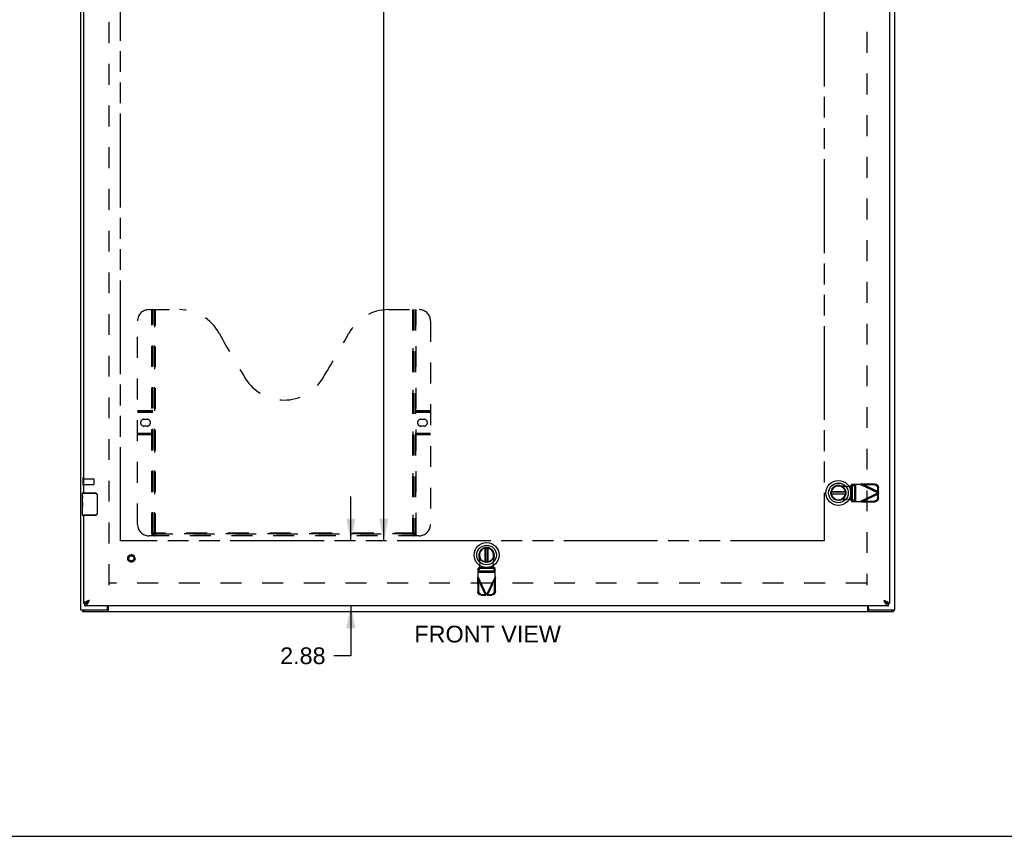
# Model space of a CAD drawing. Header units: inches. Extents: x 0 to 168, y 0 to 108.
# Tile 2 of 7: x 43 to 86, y 0 to 36. Entities that reach past the tile are written whole.
import ezdxf

# ---------------------------------------------------------------- set-up
doc = ezdxf.new("R2010")
doc.units = ezdxf.units.IN
doc.header["$LTSCALE"] = 9.21831
doc.header["$MEASUREMENT"] = 0
doc.linetypes.add('HIDDEN', pattern=[0.2, 0.1, -0.1])
doc.linetypes.add('PHANTOM', pattern=[0.8, 0.45, -0.05, 0.1, -0.05, 0.1, -0.05])
doc.layers.get('0').update_dxf_attribs({"linetype": 'CONTINUOUS'})
for name, color, linetype in [('02___PRT_ALL_AXES', 7, 'CONTINUOUS'), ('AVAILABLE_DOOR_SPACE', 7, 'CONTINUOUS'), ('DEFAULT_2', 8, 'HIDDEN'), ('DIMENSIONS', 7, 'CONTINUOUS')]:
    doc.layers.add(name, color=color, linetype=linetype)
doc.styles.get("Standard").update_dxf_attribs({"font": 'arial.ttf'})
doc.dimstyles.new('DIMSTYLE_1', dxfattribs={"dimtxt": 0.739437, "dimasz": 0.985915, "dimexe": 0.09, "dimexo": 0.07, "dimgap": 0.0375, "dimtad": 0, "dimtih": 1, "dimtoh": 1, "dimzin": 4, "dimdsep": 46, "dimtxsty": 'Standard', "dimblk": '_FILLED', "dimblk1": '_FILLED', "dimblk2": '_FILLED', "dimcen": 0.09, "dimazin": 1, "dimtfac": 1, "dimtofl": 0, "dimtmove": 0, "dimatfit": 3, "dimldrblk": '_FILLED', "dimfxl": 0, "dimtolj": 1, "dimtzin": 4, "dimarcsym": 0})

# ---------------------------------------------------------------- blocks, each defined once
blk = doc.blocks.new('_FILLED')
at = {"color": 0, "linetype": 'ByBlock'}
blk.add_solid([(0, 0), (-1, 0.2), (-1, -0.2)], dxfattribs=at)
blk = doc.blocks.new('*D19')
at = {"layer": 'DIMENSIONS', "color": 2, "linetype": 'Continuous'}
for p, q in [((58.937, 66.813), (58.937, 40.677)), ((58.937, 13.063), (58.937, 39.199))]:
    blk.add_line(p, q, dxfattribs=at)
at = {"layer": 'DIMENSIONS', "color": 2, "linetype": 'Continuous', "xscale": 0.9859154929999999, "yscale": 0.9859154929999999, "zscale": 0.9859154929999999}
for p, rotation in [((58.937, 66.813), 90), ((58.937, 13.063), 270)]:
    blk.add_blockref('_FILLED', p, dxfattribs=dict(at, rotation=rotation))
at = {"layer": 'DIMENSIONS', "color": 2, "linetype": 'Continuous', "insert": (58.937, 40.308), "char_height": 0.7394, "width": 2.5839, "attachment_point": 2, "line_spacing_factor": 0.9}
blk.add_mtext('53.75', dxfattribs=at)
blk = doc.blocks.new('*D20')
at = {"layer": 'DIMENSIONS', "color": 2, "linetype": 'Continuous'}
for p, q in [((57.48, 13.063), (57.48, 15.035)), ((57.48, 10.188), (57.48, 7.985)), ((57.48, 7.985), (56.732, 7.985))]:
    blk.add_line(p, q, dxfattribs=at)
at = {"layer": 'DIMENSIONS', "color": 2, "linetype": 'Continuous', "xscale": 0.9859154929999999, "yscale": 0.9859154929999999, "zscale": 0.9859154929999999}
for p, rotation in [((57.48, 13.063), 270), ((57.48, 10.188), 90)]:
    blk.add_blockref('_FILLED', p, dxfattribs=dict(at, rotation=rotation))
at = {"layer": 'DIMENSIONS', "color": 2, "linetype": 'Continuous', "insert": (56.362, 8.355), "char_height": 0.7394, "width": 2.0094, "attachment_point": 3, "line_spacing_factor": 0.9}
blk.add_mtext('2.88', dxfattribs=at)
blk = doc.blocks.new('*D21')
at = {"layer": 'DIMENSIONS', "color": 2, "linetype": 'Continuous'}
for p, q in [((45.669, 54.483), (43.697, 54.483)), ((47.294, 54.483), (49.371, 54.483))]:
    blk.add_line(p, q, dxfattribs=at)
at = {"layer": 'DIMENSIONS', "color": 2, "linetype": 'Continuous', "xscale": 0.9859154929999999, "yscale": 0.9859154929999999, "zscale": 0.9859154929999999}
blk.add_blockref('_FILLED', (45.669, 54.483), dxfattribs=at)
at = {"layer": 'DIMENSIONS', "color": 2, "linetype": 'Continuous', "xscale": 0.9859154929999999, "yscale": 0.9859154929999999, "zscale": 0.9859154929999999, "rotation": 180}
blk.add_blockref('_FILLED', (47.294, 54.483), dxfattribs=at)
at = {"layer": 'DIMENSIONS', "color": 2, "linetype": 'Continuous', "insert": (49.741, 54.853), "char_height": 0.7394, "width": 2.0094, "attachment_point": 1, "line_spacing_factor": 0.9}
blk.add_mtext('1.63', dxfattribs=at)
blk = doc.blocks.new('*D23')
at = {"layer": 'DIMENSIONS', "color": 2, "linetype": 'Continuous'}
for p, q in [((78.419, 54.483), (76.102, 54.483)), ((81.294, 54.483), (83.266, 54.483))]:
    blk.add_line(p, q, dxfattribs=at)
at = {"layer": 'DIMENSIONS', "color": 2, "linetype": 'Continuous', "xscale": 0.9859154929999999, "yscale": 0.9859154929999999, "zscale": 0.9859154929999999}
blk.add_blockref('_FILLED', (78.419, 54.483), dxfattribs=at)
at = {"layer": 'DIMENSIONS', "color": 2, "linetype": 'Continuous', "xscale": 0.9859154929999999, "yscale": 0.9859154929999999, "zscale": 0.9859154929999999, "rotation": 180}
blk.add_blockref('_FILLED', (81.294, 54.483), dxfattribs=at)
at = {"layer": 'DIMENSIONS', "color": 2, "linetype": 'Continuous', "insert": (75.732, 54.853), "char_height": 0.7394, "width": 2.0094, "attachment_point": 3, "line_spacing_factor": 0.9}
blk.add_mtext('2.88', dxfattribs=at)

msp = doc.modelspace()

# ---------------------------------------------------------------- linework, layer by layer
at = {"color": 3, "linetype": 'Continuous'}
for p, q in [((45.544, 10.013), (45.544, 73.019)), ((81.544, 10.013), (81.544, 73.043)), ((81.294, 69.584), (81.294, 10.292)), ((45.669, 15.188), (45.669, 39.438)), ((45.669, 10.292), (45.669, 14.188)), ((81.252, 10.188), (45.711, 10.188)), ((46.719, 10.073), (46.719, 10.188)), ((46.746, 10.188), (46.746, 9.938)), ((80.342, 9.938), (80.342, 10.188)), ((80.369, 10.073), (80.369, 10.188)), ((45.544, 10.013), (46.659, 10.013)), ((45.607, 9.938), (81.481, 9.938)), ((80.429, 10.013), (81.544, 10.013))]:
    msp.add_line(p, q, dxfattribs=at)
at = {"color": 7, "linetype": 'Continuous'}
for p, q in [((78.733, 15.243), (79.353, 15.243)), ((45.609, 15.173), (46.166, 15.173)), ((45.609, 15.027), (45.609, 15.173)), ((45.624, 15.188), (46.164, 15.188)), ((45.872, 15.188), (45.872, 15.173)), ((46.128, 15.188), (46.128, 15.173)), ((46.264, 15.088), (46.256, 15.088)), ((46.256, 15.088), (46.256, 14.288)), ((46.264, 15.088), (46.264, 14.288)), ((79.356, 15.227), (78.731, 15.227)), ((78.731, 15.148), (79.356, 15.148)), ((79.353, 15.132), (78.733, 15.132)), ((45.609, 14.77), (45.609, 14.803)), ((45.609, 14.573), (45.609, 14.604)), ((45.609, 14.203), (45.609, 14.342)), ((46.166, 14.203), (45.609, 14.203)), ((46.164, 14.188), (45.624, 14.188)), ((45.872, 14.188), (45.872, 14.203)), ((46.128, 14.188), (46.128, 14.203)), ((46.264, 14.288), (46.256, 14.288)), ((63.426, 12.128), (63.426, 12.749)), ((63.441, 12.751), (63.441, 12.126)), ((63.52, 12.126), (63.52, 12.751)), ((63.536, 12.749), (63.536, 12.128)), ((45.669, 10.292), (45.711, 10.292)), ((45.711, 10.188), (45.711, 10.292)), ((45.762, 10.303), (45.77, 10.307)), ((81.184, 10.311), (81.192, 10.307)), ((81.294, 10.292), (81.252, 10.292)), ((81.252, 10.188), (81.252, 10.292)), ((45.607, 10.013), (45.607, 9.938)), ((45.687, 10.013), (45.687, 9.938)), ((46.716, 10.013), (46.659, 10.013)), ((46.716, 10.013), (46.716, 9.938)), ((80.429, 10.013), (80.372, 10.013)), ((80.372, 10.013), (80.372, 9.938)), ((81.401, 10.013), (81.401, 9.938)), ((81.481, 10.013), (81.481, 9.938)), ((0, 0), (167.606, 0))]:
    msp.add_line(p, q, dxfattribs=at)
for points in [[(46.164, 15.188), (46.164, 15.188), (46.164, 15.187), (46.165, 15.186), (46.165, 15.185), (46.165, 15.184), (46.166, 15.182), (46.166, 15.18), (46.166, 15.178), (46.166, 15.175), (46.166, 15.173)], [(46.166, 15.173), (46.174, 15.173), (46.183, 15.172), (46.191, 15.17), (46.199, 15.167), (46.207, 15.164), (46.215, 15.16), (46.222, 15.155), (46.228, 15.15), (46.234, 15.144), (46.239, 15.139), (46.243, 15.133), (46.246, 15.127), (46.249, 15.122), (46.251, 15.117), (46.253, 15.111), (46.254, 15.106), (46.255, 15.102), (46.256, 15.097), (46.256, 15.092), (46.256, 15.088)], [(46.257, 15.124), (46.259, 15.118), (46.261, 15.113), (46.262, 15.107), (46.263, 15.101), (46.263, 15.094), (46.264, 15.088)], [(46.164, 14.188), (46.164, 14.188), (46.164, 14.189), (46.165, 14.19), (46.165, 14.191), (46.165, 14.192), (46.166, 14.194), (46.166, 14.196), (46.166, 14.198), (46.166, 14.201), (46.166, 14.203)], [(46.256, 14.288), (46.256, 14.284), (46.256, 14.279), (46.255, 14.274), (46.254, 14.27), (46.253, 14.265), (46.251, 14.259), (46.249, 14.254), (46.246, 14.249), (46.243, 14.243), (46.239, 14.237), (46.234, 14.232), (46.228, 14.226), (46.222, 14.221), (46.215, 14.216), (46.207, 14.212), (46.199, 14.209), (46.191, 14.206), (46.183, 14.204), (46.174, 14.203), (46.166, 14.203)], [(46.264, 14.288), (46.263, 14.282), (46.263, 14.275), (46.262, 14.269), (46.261, 14.263), (46.259, 14.258), (46.257, 14.252)], [(45.711, 10.292), (45.719, 10.292), (45.728, 10.293), (45.736, 10.295), (45.745, 10.297), (45.753, 10.3), (45.762, 10.303)], [(45.77, 10.307), (45.779, 10.311), (45.787, 10.316), (45.796, 10.321), (45.804, 10.327), (45.813, 10.334), (45.822, 10.341), (45.83, 10.348), (45.839, 10.355), (45.847, 10.363), (45.856, 10.371), (45.864, 10.38), (45.873, 10.389), (45.881, 10.398), (45.89, 10.407), (45.898, 10.416), (45.907, 10.425), (45.915, 10.435)], [(45.915, 10.435), (45.904, 10.427), (45.893, 10.42), (45.882, 10.413), (45.871, 10.406), (45.861, 10.399), (45.851, 10.392), (45.841, 10.385), (45.831, 10.378), (45.823, 10.37), (45.814, 10.363), (45.807, 10.356), (45.8, 10.349), (45.794, 10.342), (45.788, 10.335), (45.784, 10.328), (45.78, 10.321), (45.777, 10.313), (45.775, 10.309)], [(46.746, 10.034), (46.744, 10.034), (46.743, 10.034), (46.742, 10.034), (46.74, 10.034), (46.739, 10.033), (46.738, 10.033), (46.737, 10.032), (46.736, 10.032), (46.734, 10.031), (46.733, 10.03), (46.732, 10.028), (46.731, 10.027), (46.73, 10.026), (46.729, 10.025), (46.728, 10.023), (46.727, 10.022), (46.726, 10.02), (46.725, 10.019), (46.724, 10.018), (46.722, 10.016), (46.721, 10.015), (46.72, 10.014), (46.719, 10.014), (46.718, 10.013), (46.717, 10.013), (46.716, 10.013)], [(80.342, 10.034), (80.343, 10.034), (80.344, 10.034), (80.346, 10.034), (80.347, 10.034), (80.348, 10.033), (80.349, 10.033), (80.351, 10.032), (80.352, 10.032), (80.353, 10.031), (80.354, 10.03), (80.355, 10.028), (80.356, 10.027), (80.357, 10.026), (80.358, 10.025), (80.36, 10.023), (80.361, 10.022), (80.362, 10.02), (80.363, 10.019), (80.364, 10.018), (80.365, 10.016), (80.366, 10.015), (80.367, 10.014), (80.368, 10.014), (80.37, 10.013), (80.371, 10.013), (80.372, 10.013)], [(81.047, 10.435), (81.058, 10.427), (81.07, 10.42), (81.081, 10.413), (81.091, 10.406), (81.102, 10.399), (81.112, 10.392), (81.122, 10.385), (81.131, 10.378), (81.14, 10.37), (81.148, 10.363), (81.156, 10.356), (81.163, 10.349), (81.169, 10.342), (81.174, 10.335), (81.179, 10.328), (81.183, 10.321), (81.186, 10.313), (81.187, 10.309)], [(81.047, 10.435), (81.056, 10.425), (81.064, 10.416), (81.073, 10.407), (81.081, 10.398), (81.09, 10.389), (81.098, 10.38), (81.107, 10.371), (81.115, 10.363), (81.124, 10.355), (81.132, 10.348), (81.141, 10.341), (81.149, 10.334), (81.158, 10.327), (81.167, 10.321), (81.175, 10.316), (81.184, 10.311)], [(81.192, 10.307), (81.201, 10.303), (81.209, 10.3), (81.218, 10.297), (81.226, 10.295), (81.235, 10.293), (81.243, 10.292), (81.252, 10.292)]]:
    msp.add_lwpolyline(points, dxfattribs=at)
at = {"color": 3, "linetype": 'Continuous'}
for points in [[(45.915, 10.435), (45.9, 10.429), (45.886, 10.424), (45.871, 10.418), (45.856, 10.413), (45.842, 10.407), (45.828, 10.402), (45.814, 10.396), (45.801, 10.391), (45.788, 10.385), (45.775, 10.38), (45.763, 10.374), (45.752, 10.369), (45.741, 10.363), (45.731, 10.358), (45.721, 10.352), (45.712, 10.347), (45.704, 10.341), (45.697, 10.336), (45.69, 10.33), (45.685, 10.325), (45.68, 10.319), (45.676, 10.314), (45.673, 10.308), (45.671, 10.303), (45.669, 10.297), (45.669, 10.292)], [(45.711, 10.188), (45.719, 10.189), (45.728, 10.19), (45.736, 10.193), (45.745, 10.196), (45.753, 10.201), (45.762, 10.207), (45.77, 10.213), (45.779, 10.221), (45.787, 10.23), (45.796, 10.239), (45.804, 10.249), (45.813, 10.26), (45.822, 10.272), (45.83, 10.284), (45.839, 10.298), (45.847, 10.311), (45.856, 10.325), (45.864, 10.34), (45.873, 10.355), (45.881, 10.371), (45.89, 10.386), (45.898, 10.402), (45.907, 10.418), (45.915, 10.435)], [(81.047, 10.435), (81.062, 10.429), (81.077, 10.424), (81.092, 10.418), (81.106, 10.413), (81.121, 10.407), (81.135, 10.402), (81.148, 10.396), (81.162, 10.391), (81.175, 10.385), (81.187, 10.38), (81.199, 10.374), (81.211, 10.369), (81.222, 10.363), (81.232, 10.358), (81.241, 10.352), (81.25, 10.347), (81.258, 10.341), (81.266, 10.336), (81.272, 10.33), (81.278, 10.325), (81.283, 10.319), (81.287, 10.314), (81.29, 10.308), (81.292, 10.303), (81.293, 10.297), (81.294, 10.292)], [(81.047, 10.435), (81.056, 10.418), (81.064, 10.402), (81.073, 10.386), (81.081, 10.371), (81.09, 10.355), (81.098, 10.34), (81.107, 10.325), (81.115, 10.311), (81.124, 10.298), (81.132, 10.284), (81.141, 10.272), (81.149, 10.26), (81.158, 10.249), (81.167, 10.239), (81.175, 10.23), (81.184, 10.221), (81.192, 10.213), (81.201, 10.207), (81.209, 10.201), (81.218, 10.196), (81.226, 10.193), (81.235, 10.19), (81.243, 10.189), (81.252, 10.188)], [(46.737, 9.965), (46.734, 9.959), (46.733, 9.957), (46.732, 9.955), (46.731, 9.952), (46.73, 9.95), (46.729, 9.948), (46.728, 9.947), (46.727, 9.945), (46.726, 9.943), (46.724, 9.942), (46.723, 9.941), (46.722, 9.94), (46.721, 9.939), (46.72, 9.939), (46.718, 9.938), (46.717, 9.938), (46.716, 9.938)], [(46.746, 9.981), (46.745, 9.98), (46.743, 9.978), (46.742, 9.976), (46.741, 9.974), (46.74, 9.972), (46.739, 9.97), (46.738, 9.967), (46.737, 9.965)], [(80.342, 9.981), (80.343, 9.98), (80.344, 9.978), (80.345, 9.976), (80.346, 9.974), (80.348, 9.972), (80.349, 9.97), (80.35, 9.967), (80.351, 9.965), (80.353, 9.959)], [(80.353, 9.959), (80.354, 9.957), (80.355, 9.955), (80.356, 9.952), (80.357, 9.95), (80.358, 9.948), (80.36, 9.947), (80.361, 9.945), (80.362, 9.943), (80.363, 9.942), (80.364, 9.941), (80.366, 9.94), (80.367, 9.939), (80.368, 9.939), (80.369, 9.938), (80.37, 9.938), (80.372, 9.938)]]:
    msp.add_lwpolyline(points, dxfattribs=at)
at = {"color": 7, "linetype": 'Continuous'}
for centre, radius in [((79.043, 15.187), 0.551), ((79.043, 15.187), 0.433), ((79.043, 15.187), 0.329), ((79.043, 15.187), 0.317), ((63.481, 12.439), 0.551), ((63.481, 12.439), 0.433), ((63.481, 12.439), 0.329), ((63.481, 12.439), 0.317)]:
    msp.add_circle(centre, radius, dxfattribs=at)
for centre, radius, start, end in [((79.043, 15.187), 0.315, 10.0787, 349.9213), ((45.624, 15.173), 0.015, 90, 180), ((46.164, 15.088), 0.1, 21.1999, 90), ((45.624, 14.203), 0.015, 180, 270), ((46.164, 14.288), 0.1, 270, 338.7946), ((63.481, 12.439), 0.315, 280.0787, 259.9213)]:
    msp.add_arc(centre, radius, start, end, dxfattribs=at)
at = {"color": 3, "linetype": 'Continuous'}
for centre, start, end in [((46.659, 10.073), 270, 360), ((80.429, 10.073), 180, 270)]:
    msp.add_arc(centre, 0.06, start, end, dxfattribs=at)
at = {"layer": '02___PRT_ALL_AXES', "color": 8, "linetype": 'HIDDEN'}
for p, q in [((45.662, 15.812), (46.109, 15.812)), ((45.662, 15.564), (45.662, 15.812)), ((45.662, 15.564), (46.109, 15.564))]:
    msp.add_line(p, q, dxfattribs=at)
at = {"layer": '02___PRT_ALL_AXES', "color": 7, "linetype": 'Continuous'}
for p, q in [((45.609, 15.027), (45.609, 15.173)), ((45.609, 14.77), (45.609, 15.027)), ((45.614, 14.971), (45.609, 14.971)), ((45.609, 14.939), (45.616, 14.939)), ((45.616, 14.803), (45.616, 14.94)), ((45.609, 14.803), (45.616, 14.803)), ((45.609, 14.203), (45.609, 14.767)), ((45.61, 14.74), (45.609, 14.74)), ((45.609, 14.609), (45.615, 14.609)), ((45.609, 14.573), (45.616, 14.573)), ((45.609, 14.51), (45.616, 14.51)), ((45.616, 14.342), (45.616, 14.573)), ((45.609, 14.342), (45.616, 14.342))]:
    msp.add_line(p, q, dxfattribs=at)
for points in [[(45.609, 15.027), (45.609, 15.024), (45.609, 15.019), (45.61, 15.014), (45.611, 15.007), (45.611, 15), (45.612, 14.993), (45.613, 14.985), (45.614, 14.976), (45.615, 14.967), (45.615, 14.958), (45.616, 14.949), (45.616, 14.94)], [(45.609, 14.77), (45.609, 14.761), (45.609, 14.752), (45.61, 14.742)], [(45.61, 14.742), (45.611, 14.732), (45.612, 14.72), (45.613, 14.709), (45.614, 14.697), (45.615, 14.684), (45.615, 14.672), (45.616, 14.659), (45.616, 14.646), (45.616, 14.633), (45.615, 14.62), (45.615, 14.608), (45.614, 14.596), (45.613, 14.584)]]:
    msp.add_lwpolyline(points, dxfattribs=at)
at = {"layer": '02___PRT_ALL_AXES', "color": 8, "linetype": 'HIDDEN'}
msp.add_circle((47.773, 12.292), 0.124, dxfattribs=at)
at = {"layer": '02___PRT_ALL_AXES', "color": 7, "linetype": 'Continuous'}
msp.add_ellipse((45.872, 14.604), major_axis=(0.263, 0), ratio=0.432808, start_param=3.141593, end_param=3.321581, dxfattribs=at)
at = {"layer": 'AVAILABLE_DOOR_SPACE', "color": 40, "linetype": 'PHANTOM'}
for p, q in [((47.294, 13.063), (47.294, 66.813)), ((78.419, 66.813), (78.419, 13.063)), ((78.419, 13.063), (47.294, 13.063))]:
    msp.add_line(p, q, dxfattribs=at)
at = {"layer": 'DEFAULT_2', "color": 8, "linetype": 'HIDDEN'}
for p, q in [((46.794, 11.113), (46.794, 68.763)), ((80.294, 68.763), (80.294, 11.113)), ((48.543, 23.292), (49.898, 23.292)), ((48.678, 13.382), (48.678, 23.292)), ((48.708, 13.412), (48.708, 23.292)), ((48.718, 13.382), (48.718, 23.292)), ((48.798, 13.412), (48.798, 23.292)), ((48.808, 13.292), (48.808, 23.292)), ((48.838, 13.372), (48.838, 23.292)), ((59.148, 23.292), (60.503, 23.292)), ((60.208, 23.292), (60.208, 13.372)), ((60.238, 13.292), (60.238, 23.292)), ((60.248, 23.292), (60.248, 13.412)), ((60.328, 23.292), (60.328, 13.382)), ((60.338, 23.292), (60.338, 13.412)), ((60.368, 13.382), (60.368, 23.292)), ((48.043, 13.792), (48.043, 22.792)), ((61.003, 22.792), (61.003, 13.792)), ((48.043, 18.832), (48.718, 18.832)), ((48.043, 18.792), (48.678, 18.792)), ((48.043, 18.752), (48.718, 18.752)), ((60.328, 18.832), (61.003, 18.832)), ((60.328, 18.752), (61.003, 18.752)), ((60.368, 18.792), (61.003, 18.792)), ((48.329, 18.442), (48.466, 18.442)), ((60.579, 18.442), (60.716, 18.442)), ((48.466, 18.142), (48.329, 18.142)), ((60.716, 18.142), (60.579, 18.142)), ((48.043, 17.832), (48.718, 17.832)), ((48.678, 17.792), (48.043, 17.792)), ((48.718, 17.752), (48.043, 17.752)), ((60.328, 17.832), (61.003, 17.832)), ((61.003, 17.752), (60.328, 17.752)), ((61.003, 17.792), (60.368, 17.792)), ((45.619, 15.83), (45.619, 15.546)), ((45.662, 15.83), (45.662, 15.546)), ((46.109, 15.812), (46.109, 15.564)), ((46.119, 15.802), (46.119, 15.574)), ((79.103, 15.517), (79.398, 15.463)), ((79.398, 15.463), (79.594, 15.501)), ((79.594, 15.501), (79.626, 15.503)), ((79.594, 15.501), (79.594, 14.874)), ((79.64, 15.561), (79.598, 15.515)), ((79.598, 15.515), (79.753, 15.515)), ((79.598, 14.859), (79.598, 15.515)), ((80.014, 15.561), (79.64, 15.561)), ((79.643, 15.561), (79.643, 14.813)), ((79.753, 15.515), (79.795, 15.561)), ((79.753, 15.515), (79.753, 14.859)), ((79.798, 14.813), (79.798, 15.561)), ((79.802, 15.561), (79.802, 14.813)), ((80.014, 15.561), (80.801, 15.187)), ((80.042, 15.548), (80.062, 15.59)), ((80.632, 15.538), (80.042, 15.548)), ((80.652, 15.58), (80.062, 15.59)), ((80.814, 15.232), (80.062, 15.59)), ((80.652, 15.58), (80.632, 15.538)), ((80.791, 15.383), (80.811, 15.425)), ((80.795, 15.19), (80.791, 15.383)), ((80.814, 15.232), (80.811, 15.425)), ((79.398, 14.912), (79.103, 14.858)), ((79.594, 14.874), (79.398, 14.912)), ((79.753, 14.859), (79.598, 14.859)), ((79.598, 14.859), (79.64, 14.813)), ((79.64, 14.813), (80.014, 14.813)), ((79.795, 14.813), (79.753, 14.859)), ((80.801, 15.187), (80.014, 14.813)), ((80.03, 14.804), (80.014, 14.813)), ((80.042, 14.827), (80.632, 14.837)), ((80.062, 14.785), (80.042, 14.827)), ((80.062, 14.785), (80.814, 15.143)), ((80.632, 14.837), (80.652, 14.795)), ((80.791, 14.991), (80.795, 15.184)), ((80.811, 14.95), (80.791, 14.991)), ((80.814, 15.232), (80.795, 15.19)), ((80.795, 15.184), (80.814, 15.143)), ((80.806, 15.203), (80.801, 15.187)), ((80.801, 15.187), (80.806, 15.172)), ((80.81, 15.217), (80.806, 15.203)), ((80.806, 15.172), (80.81, 15.157)), ((80.814, 15.232), (80.81, 15.217)), ((80.81, 15.157), (80.814, 15.143)), ((80.811, 14.95), (80.814, 15.143)), ((80.062, 14.785), (80.652, 14.795)), ((60.503, 13.292), (48.543, 13.292)), ((48.678, 13.382), (60.368, 13.382)), ((60.338, 13.412), (48.708, 13.412)), ((60.244, 13.372), (48.802, 13.372)), ((63.205, 12.084), (63.151, 12.379)), ((63.81, 12.379), (63.756, 12.084)), ((63.153, 11.883), (63.107, 11.842)), ((63.107, 11.468), (63.107, 11.842)), ((63.855, 11.838), (63.107, 11.838)), ((63.153, 11.883), (63.809, 11.883)), ((63.153, 11.728), (63.153, 11.883)), ((63.167, 11.887), (63.205, 12.084)), ((63.794, 11.887), (63.167, 11.887)), ((63.756, 12.084), (63.794, 11.887)), ((63.794, 11.887), (63.796, 11.855)), ((63.855, 11.842), (63.809, 11.883)), ((63.809, 11.883), (63.809, 11.728)), ((63.855, 11.468), (63.855, 11.842)), ((63.079, 11.42), (63.12, 11.44)), ((63.079, 11.42), (63.436, 10.667)), ((63.079, 11.42), (63.089, 10.83)), ((63.097, 11.452), (63.107, 11.468)), ((63.107, 11.687), (63.153, 11.728)), ((63.107, 11.683), (63.855, 11.683)), ((63.855, 11.679), (63.107, 11.679)), ((63.481, 10.681), (63.107, 11.468)), ((63.12, 11.44), (63.13, 10.849)), ((63.809, 11.728), (63.153, 11.728)), ((63.855, 11.468), (63.481, 10.681)), ((63.525, 10.667), (63.883, 11.42)), ((63.809, 11.728), (63.855, 11.687)), ((63.831, 10.849), (63.841, 11.44)), ((63.841, 11.44), (63.883, 11.42)), ((63.873, 10.83), (63.883, 11.42)), ((80.294, 11.188), (46.794, 11.188)), ((63.13, 10.849), (63.089, 10.83)), ((63.243, 10.671), (63.285, 10.69)), ((63.243, 10.671), (63.436, 10.667)), ((63.285, 10.69), (63.478, 10.687)), ((63.478, 10.687), (63.436, 10.667)), ((63.451, 10.672), (63.436, 10.667)), ((63.466, 10.676), (63.451, 10.672)), ((63.481, 10.681), (63.466, 10.676)), ((63.496, 10.676), (63.481, 10.681)), ((63.484, 10.687), (63.677, 10.69)), ((63.525, 10.667), (63.484, 10.687)), ((63.511, 10.672), (63.496, 10.676)), ((63.525, 10.667), (63.511, 10.672)), ((63.525, 10.667), (63.718, 10.671)), ((63.677, 10.69), (63.718, 10.671)), ((63.873, 10.83), (63.831, 10.849))]:
    msp.add_line(p, q, dxfattribs=at)
for points in [[(79.598, 15.515), (79.598, 15.513), (79.598, 15.511), (79.597, 15.508), (79.596, 15.506), (79.595, 15.503), (79.594, 15.501)], [(79.626, 15.503), (79.642, 15.504), (79.657, 15.505), (79.672, 15.506), (79.685, 15.507), (79.698, 15.508), (79.71, 15.509), (79.721, 15.51), (79.73, 15.511), (79.738, 15.512), (79.745, 15.513), (79.75, 15.514), (79.753, 15.515)], [(80.014, 15.561), (80.03, 15.571), (80.038, 15.576), (80.046, 15.58), (80.054, 15.585), (80.062, 15.59)], [(80.791, 15.383), (80.79, 15.398), (80.788, 15.413), (80.784, 15.428), (80.778, 15.442), (80.772, 15.455), (80.763, 15.468), (80.754, 15.48), (80.744, 15.492), (80.732, 15.502), (80.72, 15.511), (80.706, 15.519), (80.692, 15.525), (80.678, 15.531), (80.663, 15.535), (80.648, 15.537), (80.632, 15.538)], [(80.652, 15.58), (80.668, 15.579), (80.683, 15.576), (80.698, 15.572), (80.712, 15.567), (80.726, 15.56), (80.739, 15.552), (80.752, 15.543), (80.763, 15.533), (80.774, 15.522), (80.783, 15.51), (80.791, 15.497), (80.798, 15.483), (80.803, 15.469), (80.807, 15.455), (80.81, 15.44), (80.811, 15.425)], [(79.753, 14.859), (79.75, 14.861), (79.745, 14.862), (79.738, 14.863), (79.73, 14.864), (79.721, 14.865), (79.71, 14.866), (79.698, 14.867), (79.685, 14.868), (79.672, 14.869), (79.657, 14.87), (79.642, 14.871), (79.626, 14.872), (79.594, 14.874)], [(79.594, 14.874), (79.595, 14.872), (79.596, 14.869), (79.597, 14.867), (79.598, 14.864), (79.598, 14.862), (79.598, 14.859)], [(80.632, 14.837), (80.648, 14.838), (80.663, 14.84), (80.678, 14.844), (80.692, 14.85), (80.706, 14.856), (80.72, 14.864), (80.732, 14.873), (80.744, 14.883), (80.754, 14.895), (80.763, 14.907), (80.772, 14.92), (80.778, 14.933), (80.784, 14.947), (80.788, 14.962), (80.79, 14.976), (80.791, 14.991)], [(80.811, 14.95), (80.81, 14.935), (80.807, 14.92), (80.803, 14.906), (80.798, 14.892), (80.791, 14.878), (80.783, 14.865), (80.774, 14.853), (80.763, 14.842), (80.752, 14.832), (80.739, 14.822), (80.726, 14.815), (80.712, 14.808), (80.698, 14.803), (80.683, 14.799), (80.668, 14.796), (80.652, 14.795)], [(80.062, 14.785), (80.054, 14.79), (80.046, 14.794), (80.038, 14.799), (80.03, 14.804)], [(48.708, 13.412), (48.724, 13.401), (48.74, 13.392), (48.756, 13.384), (48.771, 13.377), (48.787, 13.374), (48.802, 13.372)], [(60.244, 13.372), (60.259, 13.374), (60.274, 13.377), (60.29, 13.384), (60.306, 13.392), (60.322, 13.401), (60.338, 13.412)], [(63.153, 11.728), (63.154, 11.732), (63.155, 11.737), (63.156, 11.744), (63.157, 11.752), (63.158, 11.761), (63.159, 11.772), (63.16, 11.784), (63.161, 11.796), (63.162, 11.81), (63.163, 11.825), (63.164, 11.84), (63.165, 11.855), (63.167, 11.887)], [(63.167, 11.887), (63.165, 11.886), (63.162, 11.886), (63.16, 11.885), (63.158, 11.884), (63.155, 11.884), (63.153, 11.883)], [(63.809, 11.883), (63.806, 11.884), (63.804, 11.884), (63.801, 11.885), (63.799, 11.886), (63.797, 11.886), (63.794, 11.887)], [(63.796, 11.855), (63.797, 11.84), (63.798, 11.825), (63.799, 11.81), (63.8, 11.796), (63.801, 11.784), (63.802, 11.772), (63.803, 11.761), (63.805, 11.752), (63.806, 11.744), (63.807, 11.737), (63.808, 11.732), (63.809, 11.728)], [(63.079, 11.42), (63.083, 11.428), (63.088, 11.436), (63.092, 11.444), (63.097, 11.452)], [(63.855, 11.468), (63.864, 11.452), (63.869, 11.444), (63.874, 11.436), (63.878, 11.428), (63.883, 11.42)], [(63.243, 10.671), (63.228, 10.672), (63.213, 10.674), (63.199, 10.678), (63.185, 10.684), (63.171, 10.69), (63.158, 10.699), (63.146, 10.708), (63.135, 10.718), (63.125, 10.73), (63.116, 10.742), (63.108, 10.756), (63.101, 10.77), (63.096, 10.784), (63.092, 10.799), (63.09, 10.814), (63.089, 10.83)], [(63.13, 10.849), (63.131, 10.834), (63.134, 10.819), (63.138, 10.804), (63.143, 10.789), (63.149, 10.775), (63.157, 10.762), (63.166, 10.75), (63.177, 10.738), (63.188, 10.728), (63.2, 10.718), (63.213, 10.71), (63.226, 10.703), (63.24, 10.698), (63.255, 10.694), (63.27, 10.692), (63.285, 10.69)], [(63.677, 10.69), (63.692, 10.692), (63.706, 10.694), (63.721, 10.698), (63.735, 10.703), (63.749, 10.71), (63.762, 10.718), (63.774, 10.728), (63.785, 10.738), (63.795, 10.75), (63.804, 10.762), (63.812, 10.775), (63.819, 10.789), (63.824, 10.804), (63.828, 10.819), (63.83, 10.834), (63.831, 10.849)], [(63.873, 10.83), (63.872, 10.814), (63.869, 10.799), (63.865, 10.784), (63.86, 10.77), (63.854, 10.756), (63.846, 10.742), (63.837, 10.73), (63.826, 10.718), (63.815, 10.708), (63.803, 10.699), (63.79, 10.69), (63.777, 10.684), (63.763, 10.678), (63.748, 10.674), (63.733, 10.672), (63.718, 10.671)]]:
    msp.add_lwpolyline(points, dxfattribs=at)
for radius in [0.164, 0.142, 0.124, 0.114]:
    msp.add_circle((47.773, 12.292), radius, dxfattribs=at)
for centre, radius, start, end in [((48.543, 22.792), 0.5, 90, 180), ((49.898, 21.292), 2, 28.4813, 90), ((59.148, 21.292), 2, 90, 151.5187), ((60.503, 22.792), 0.5, 0, 90), ((86.206, 40.99), 39.307, 208.4813, 211.8705), ((22.84, 40.99), 39.307, 328.1295, 331.5187), ((54.523, 21.292), 2, 211.8705, 328.1295), ((48.678, 18.832), 0.04, 270, 360), ((60.368, 18.832), 0.04, 180, 270), ((48.329, 18.292), 0.15, 90, 270), ((48.466, 18.292), 0.15, 270, 90), ((60.579, 18.292), 0.15, 90, 270), ((60.716, 18.292), 0.15, 270, 90), ((48.678, 17.752), 0.04, 0, 90), ((60.368, 17.752), 0.04, 90, 180), ((45.64, 15.83), 0.0215, 0, 180), ((46.109, 15.802), 0.01, 0, 90), ((45.64, 15.546), 0.0215, 180, 360), ((46.109, 15.574), 0.01, 270, 360), ((79.043, 15.187), 0.335, 79.673, 280.327), ((48.543, 13.792), 0.5, 180, 270), ((60.503, 13.792), 0.5, 270, 360), ((48.808, 13.382), 0.13, 180, 223.8131), ((48.808, 13.382), 0.09, 180, 270), ((48.838, 13.412), 0.04, 180, 270), ((60.208, 13.412), 0.04, 270, 360), ((60.238, 13.382), 0.09, 270, 360), ((60.238, 13.382), 0.13, 316.1869, 360), ((63.481, 12.439), 0.335, 349.673, 190.327)]:
    msp.add_arc(centre, radius, start, end, dxfattribs=at)

# ---------------------------------------------------------------- texts
at = {"layer": 'DIMENSIONS', "color": 2, "linetype": 'Continuous', "insert": (63.529, 9.312), "char_height": 0.7394, "width": 6.47076, "attachment_point": 2, "line_spacing_factor": 0.9}
msp.add_mtext('FRONT VIEW', dxfattribs=at)

# ---------------------------------------------------------------- dimensions: what is measured, and where the dimension line sits
at = {"layer": 'DIMENSIONS', "color": 2, "linetype": 'Continuous'}
for base, p1, p2, angle, picture, middle in [((58.937, 13.063), (47.294, 66.813), (47.294, 13.063), 270, '*D19', (58.936, 39.934)), ((45.668747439, 54.483137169), (47.293747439, 13.063005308), (45.668747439, 10.292005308), 180, '*D21', (50.777256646, 54.479013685)), ((57.48005357, 10.188005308), (47.293747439, 13.063005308), (45.725747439, 10.188005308), 270, '*D20', (55.346568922, 7.981007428))]:
    dim = msp.add_linear_dim(base=base, p1=p1, p2=p2, angle=angle, dimstyle='DIMSTYLE_1', dxfattribs=at)
    dim.commit()
    dim.dimension.update_dxf_attribs({"geometry": picture, "text_midpoint": middle, "dimtype": 160})
dim = msp.add_linear_dim(base=(81.293747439, 54.483137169), p1=(78.418747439, 66.813005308), p2=(81.293747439, 10.292005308), dimstyle='DIMSTYLE_1', dxfattribs=at)
dim.commit()
dim.dimension.update_dxf_attribs({"geometry": '*D23', "text_midpoint": (74.716824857, 54.479013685), "dimtype": 160})

doc.saveas('drawing.dxf')
